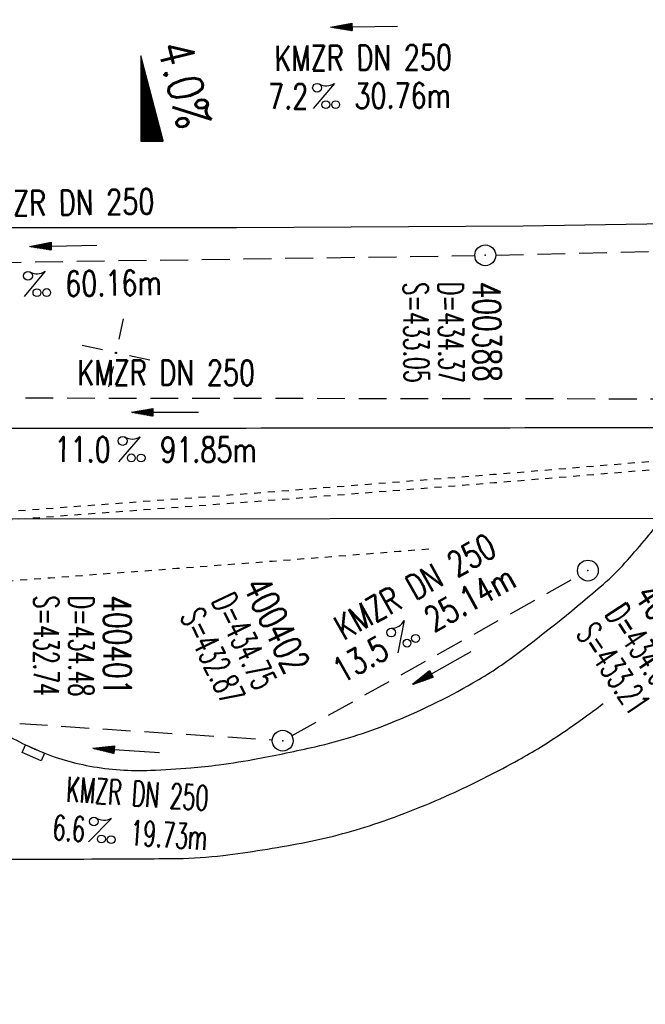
# Model space of a CAD drawing. Extents: x 0 to 1135, y 0 to 420.
# Tile 13 of 47: x 584 to 629, y 141 to 212. Entities that reach past the tile are written whole.
import ezdxf
from ezdxf.enums import TextEntityAlignment as Align

# ---------------------------------------------------------------- set-up
doc = ezdxf.new("R2010")
doc.units = 0
doc.header["$LTSCALE"] = 2
doc.header["$MEASUREMENT"] = 0
for name, pattern in [('ACAD_ISO03W100', [0.5, 0.25, -0.25]), ('AUSGEZOGEN', [0]), ('GESTRICH-X2', [1.5, 1, -0.5])]:
    doc.linetypes.add(name, pattern=pattern)
doc.layers.get('0').update_dxf_attribs({"linetype": 'AUSGEZOGEN'})
for name, color, linetype in [('FBR', 8, 'CONTINUOUS'), ('GEF', 7, 'AUSGEZOGEN'), ('Gleisachsen', 7, 'CONTINUOUS'), ('KANAL', 7, 'GESTRICH-X2'), ('NETZ', 250, 'CONTINUOUS'), ('PFEIL', 7, 'CONTINUOUS'), ('SCHACHTNR', 6, 'CONTINUOUS'), ('SCHSYMBOL', 7, 'CONTINUOUS'), ('TEXTO', 4, 'CONTINUOUS'), ('TEXTU', 4, 'CONTINUOUS'), ('TUNNEL', 15, 'CONTINUOUS')]:
    doc.layers.add(name, color=color, linetype=linetype)
doc.styles.add('ROMANS', font='romans.shx', dxfattribs={"width": 0.8})

# ---------------------------------------------------------------- blocks, each defined once
blk = doc.blocks.new('IKR')
at = {"color": 0}
for p, q in [((0, 1), (0, 2.5)), ((-2.5, 0), (-1, 0)), ((1, 0), (2.5, 0)), ((0, -2.5), (0, -1))]:
    blk.add_line(p, q, dxfattribs=at)
blk.add_circle((0, 0), 0.05, dxfattribs=at)
blk.add_point((0, 0), dxfattribs=at)
blk = doc.blocks.new('PROM')
blk.add_line((1.566, 1.817), (0.019, 0.015))
for centre, radius in [((0.317, 1.51), 0.317), ((0.943, 0.291), 0.283), ((1.645, 0.287), 0.283)]:
    blk.add_circle(centre, radius)
blk.add_arc((0.992, 2.682), 1.033, 239.14139, 303.35492)
blk = doc.blocks.new('PFEIL2')
at = {"color": 0}
for p, q in [((0.88, 0.002), (-2.401, -0.012)), ((0.881, -0.271), (0.879, 0.276)), ((0.879, 0.276), (2.429, 0.009)), ((0.911, 0.27), (0.879, 0.265)), ((0.965, 0.261), (0.879, 0.246)), ((1.019, 0.252), (0.879, 0.228)), ((1.073, 0.242), (0.879, 0.209)), ((1.127, 0.233), (0.879, 0.191)), ((1.181, 0.224), (0.879, 0.172)), ((1.235, 0.214), (0.879, 0.154)), ((1.289, 0.205), (0.879, 0.135)), ((1.343, 0.196), (0.879, 0.117)), ((1.397, 0.187), (0.879, 0.098)), ((1.451, 0.177), (0.879, 0.08)), ((1.505, 0.168), (0.879, 0.061)), ((1.559, 0.159), (0.88, 0.043)), ((1.613, 0.149), (0.88, 0.024)), ((1.668, 0.14), (0.88, 0.006)), ((1.722, 0.131), (0.88, -0.013)), ((1.776, 0.121), (0.88, -0.031)), ((1.83, 0.112), (0.88, -0.05)), ((1.884, 0.103), (0.88, -0.068)), ((1.938, 0.094), (0.88, -0.087)), ((1.992, 0.084), (0.88, -0.105)), ((2.046, 0.075), (0.88, -0.124)), ((2.1, 0.066), (0.88, -0.142)), ((2.154, 0.056), (0.88, -0.161)), ((2.208, 0.047), (0.88, -0.179)), ((2.262, 0.038), (0.881, -0.198)), ((2.316, 0.029), (0.881, -0.216)), ((2.37, 0.019), (0.881, -0.235)), ((2.424, 0.01), (0.881, -0.253)), ((2.429, 0.009), (0.881, -0.271))]:
    blk.add_line(p, q, dxfattribs=at)
blk = doc.blocks.new('GST')
at = {"color": 0}
blk.add_circle((0, 0), 0.75, dxfattribs=at)
blk.add_point((0, 0), dxfattribs=at)
blk = doc.blocks.new('10')
blk.add_blockref('GST', (0, 0))
blk = doc.blocks.new('30S')
at = {"color": 0}
for p, q in [((-0.751, -0.583), (-0.751, 0)), ((-0.751, 0), (0.751, 0)), ((0.751, 0), (0.751, -0.583)), ((0.751, -0.583), (-0.751, -0.583))]:
    blk.add_line(p, q, dxfattribs=at)
blk.add_point((0, 0), dxfattribs=at)
blk = doc.blocks.new('*X16')
at = {"color": 0}
for p, q in [((725.827, 193.844), (727.436, 195.453)), ((725.827, 193.853), (727.427, 195.453)), ((725.827, 193.861), (727.418, 195.453)), ((725.827, 193.87), (727.409, 195.453)), ((725.827, 193.879), (727.401, 195.453)), ((725.827, 193.888), (727.392, 195.453)), ((725.827, 193.897), (727.383, 195.453)), ((725.827, 193.906), (727.374, 195.453)), ((725.827, 193.914), (727.365, 195.453)), ((725.827, 193.923), (727.356, 195.453)), ((725.827, 193.932), (727.347, 195.453)), ((725.827, 193.941), (727.339, 195.453)), ((725.827, 193.95), (727.33, 195.453)), ((725.827, 193.959), (727.321, 195.453)), ((725.827, 193.967), (727.312, 195.453)), ((725.827, 193.976), (727.303, 195.453)), ((725.827, 193.985), (727.294, 195.453)), ((725.827, 193.994), (727.286, 195.453)), ((725.827, 194.003), (727.277, 195.453)), ((725.827, 194.012), (727.268, 195.453)), ((725.827, 194.02), (727.259, 195.453)), ((725.827, 194.029), (727.25, 195.453)), ((725.827, 194.038), (727.241, 195.453)), ((725.827, 194.047), (727.233, 195.453)), ((725.827, 194.056), (727.224, 195.453)), ((725.827, 194.065), (727.215, 195.453)), ((725.827, 194.073), (727.206, 195.453)), ((725.827, 194.082), (727.197, 195.453)), ((725.827, 194.091), (727.188, 195.453)), ((725.827, 194.1), (727.18, 195.453)), ((725.827, 194.109), (727.171, 195.453)), ((725.827, 194.118), (727.162, 195.453)), ((725.827, 194.127), (727.153, 195.453)), ((725.827, 194.135), (727.144, 195.453)), ((725.827, 194.144), (727.135, 195.453)), ((725.827, 194.153), (727.127, 195.453)), ((725.827, 194.162), (727.118, 195.453)), ((725.827, 194.171), (727.109, 195.453)), ((725.827, 194.18), (727.1, 195.453)), ((725.827, 194.188), (727.091, 195.453)), ((725.827, 194.197), (727.082, 195.453)), ((725.827, 194.206), (727.073, 195.453)), ((725.827, 194.215), (727.065, 195.453)), ((725.827, 194.224), (727.056, 195.453)), ((725.827, 194.233), (727.047, 195.453)), ((725.827, 194.241), (727.038, 195.453)), ((725.827, 194.25), (727.029, 195.453)), ((725.827, 194.259), (727.02, 195.453)), ((725.827, 194.268), (727.012, 195.453)), ((725.827, 194.277), (727.003, 195.453)), ((725.827, 194.286), (726.994, 195.453)), ((725.827, 194.294), (726.985, 195.453)), ((725.827, 194.303), (726.976, 195.453)), ((725.827, 194.312), (726.967, 195.453)), ((725.827, 194.321), (726.959, 195.453)), ((725.827, 194.33), (726.95, 195.453)), ((725.827, 194.339), (726.941, 195.453)), ((725.827, 194.348), (726.932, 195.453)), ((725.827, 194.356), (726.923, 195.453)), ((725.827, 194.365), (726.914, 195.453)), ((725.827, 194.374), (726.906, 195.453)), ((725.827, 194.383), (726.897, 195.453)), ((725.827, 194.392), (726.888, 195.453)), ((725.827, 194.401), (726.879, 195.453)), ((725.827, 194.409), (726.87, 195.453)), ((725.827, 194.418), (726.861, 195.453)), ((725.827, 194.427), (726.853, 195.453)), ((725.827, 194.436), (726.844, 195.453)), ((725.827, 194.445), (726.835, 195.453)), ((725.827, 194.454), (726.826, 195.453)), ((725.827, 194.462), (726.817, 195.453)), ((725.827, 194.471), (726.808, 195.453)), ((725.827, 194.48), (726.799, 195.453)), ((725.827, 194.489), (726.791, 195.453)), ((725.827, 194.498), (726.782, 195.453)), ((725.827, 194.507), (726.773, 195.453)), ((725.827, 194.515), (726.764, 195.453)), ((725.827, 194.524), (726.755, 195.453)), ((725.827, 194.533), (726.746, 195.453)), ((725.827, 194.542), (726.738, 195.453)), ((725.827, 194.551), (726.729, 195.453)), ((725.827, 194.56), (726.72, 195.453)), ((725.827, 194.568), (726.711, 195.453)), ((725.827, 194.577), (726.702, 195.453)), ((725.827, 194.586), (726.693, 195.453)), ((725.827, 194.595), (726.685, 195.453)), ((725.827, 194.604), (726.676, 195.453)), ((725.827, 194.613), (726.667, 195.453)), ((725.827, 194.622), (726.658, 195.453)), ((725.827, 194.63), (726.649, 195.453)), ((725.827, 194.639), (726.64, 195.453)), ((725.827, 194.648), (726.632, 195.453)), ((725.827, 194.657), (726.623, 195.453)), ((725.827, 194.666), (726.614, 195.453)), ((725.827, 194.675), (726.605, 195.453)), ((725.827, 194.683), (726.596, 195.453)), ((725.827, 194.692), (726.587, 195.453)), ((725.827, 194.701), (726.579, 195.453)), ((725.827, 194.71), (726.57, 195.453)), ((725.827, 194.719), (726.561, 195.453)), ((725.827, 194.728), (726.552, 195.453)), ((725.827, 194.736), (726.543, 195.453)), ((725.827, 194.745), (726.534, 195.453)), ((725.827, 194.754), (726.525, 195.453)), ((725.827, 194.763), (726.517, 195.453)), ((725.827, 194.772), (726.508, 195.453)), ((725.827, 194.781), (726.499, 195.453)), ((725.827, 194.789), (726.49, 195.453)), ((725.827, 194.798), (726.481, 195.453)), ((725.827, 194.807), (726.472, 195.453)), ((725.827, 194.816), (726.464, 195.453)), ((725.827, 194.825), (726.455, 195.453)), ((725.827, 194.834), (726.446, 195.453)), ((725.827, 194.842), (726.437, 195.453)), ((725.827, 194.851), (726.428, 195.453)), ((725.827, 194.86), (726.419, 195.453)), ((725.827, 194.869), (726.411, 195.453)), ((725.827, 194.878), (726.402, 195.453)), ((725.827, 194.887), (726.393, 195.453)), ((725.827, 194.896), (726.384, 195.453)), ((725.827, 194.904), (726.375, 195.453)), ((725.827, 194.913), (726.366, 195.453)), ((725.827, 194.922), (726.358, 195.453)), ((725.827, 194.931), (726.349, 195.453)), ((725.827, 194.94), (726.34, 195.453)), ((725.827, 194.949), (726.331, 195.453)), ((725.827, 194.957), (726.322, 195.453)), ((725.827, 194.966), (726.313, 195.453)), ((725.827, 194.975), (726.305, 195.453)), ((725.827, 194.984), (726.296, 195.453)), ((725.827, 194.993), (726.287, 195.453)), ((725.827, 195.002), (726.278, 195.453)), ((725.827, 195.01), (726.269, 195.453)), ((725.827, 195.019), (726.26, 195.453)), ((725.827, 195.028), (726.251, 195.453)), ((725.827, 195.037), (726.243, 195.453)), ((725.827, 195.046), (726.234, 195.453)), ((725.827, 195.055), (726.225, 195.453)), ((725.827, 195.063), (726.216, 195.453)), ((725.827, 195.072), (726.207, 195.453)), ((725.827, 195.081), (726.198, 195.453)), ((725.827, 195.09), (726.19, 195.453)), ((725.827, 195.099), (726.181, 195.453)), ((725.827, 195.108), (726.172, 195.453)), ((725.827, 195.116), (726.163, 195.453)), ((725.827, 195.125), (726.154, 195.453)), ((725.827, 195.134), (726.145, 195.453)), ((725.827, 195.143), (726.137, 195.453)), ((725.827, 195.152), (726.128, 195.453)), ((725.827, 195.161), (726.119, 195.453)), ((725.827, 195.17), (726.11, 195.453)), ((725.827, 195.178), (726.101, 195.453)), ((725.827, 195.187), (726.092, 195.453)), ((725.827, 195.196), (726.084, 195.453)), ((725.827, 195.205), (726.075, 195.453)), ((725.827, 195.214), (726.066, 195.453)), ((725.827, 195.223), (726.057, 195.453)), ((725.827, 195.231), (726.048, 195.453)), ((725.827, 195.24), (726.039, 195.453)), ((725.827, 195.249), (726.031, 195.453)), ((725.827, 195.258), (726.022, 195.453)), ((725.827, 195.267), (726.013, 195.453)), ((725.827, 195.276), (726.004, 195.453)), ((725.827, 195.284), (725.995, 195.453)), ((725.827, 195.293), (725.986, 195.453)), ((725.827, 195.302), (725.977, 195.453)), ((725.827, 195.311), (725.969, 195.453)), ((725.827, 195.32), (725.96, 195.453)), ((725.827, 195.329), (725.951, 195.453)), ((725.827, 195.337), (725.942, 195.453)), ((725.827, 195.346), (725.933, 195.453)), ((725.827, 195.355), (725.924, 195.453)), ((725.827, 195.364), (725.916, 195.453)), ((725.827, 195.373), (725.907, 195.453)), ((725.827, 195.382), (725.898, 195.453)), ((725.827, 195.39), (725.889, 195.453)), ((725.827, 195.399), (725.88, 195.453)), ((725.827, 195.408), (725.871, 195.453)), ((725.827, 195.417), (725.863, 195.453)), ((725.827, 195.426), (725.854, 195.453)), ((725.827, 195.435), (725.845, 195.453)), ((725.827, 195.444), (725.836, 195.453)), ((725.827, 193.826), (727.433, 195.433)), ((725.827, 193.817), (727.43, 195.421)), ((725.827, 193.808), (727.427, 195.409)), ((725.827, 193.799), (727.424, 195.397)), ((725.827, 193.791), (727.421, 195.385)), ((725.827, 193.782), (727.418, 195.373)), ((725.827, 193.773), (727.414, 195.361)), ((725.827, 193.764), (727.411, 195.349)), ((725.827, 193.755), (727.408, 195.337)), ((725.827, 193.746), (727.405, 195.325)), ((725.827, 193.738), (727.402, 195.313)), ((725.827, 193.729), (727.399, 195.301)), ((725.827, 193.72), (727.395, 195.289)), ((725.827, 193.711), (727.392, 195.277)), ((725.827, 193.702), (727.389, 195.265)), ((725.827, 193.693), (727.386, 195.253)), ((725.827, 193.685), (727.383, 195.241)), ((725.827, 193.676), (727.38, 195.229)), ((725.827, 193.667), (727.377, 195.217)), ((725.827, 193.658), (727.373, 195.205)), ((725.827, 193.649), (727.37, 195.193)), ((725.827, 193.64), (727.367, 195.181)), ((725.827, 193.632), (727.364, 195.169)), ((725.827, 193.623), (727.361, 195.157)), ((725.827, 193.614), (727.358, 195.145)), ((725.827, 193.605), (727.354, 195.133)), ((725.827, 193.596), (727.351, 195.121)), ((725.827, 193.587), (727.348, 195.109)), ((725.827, 193.579), (727.345, 195.097)), ((725.827, 193.57), (727.342, 195.085)), ((725.827, 193.561), (727.339, 195.073)), ((725.827, 193.552), (727.336, 195.061)), ((725.827, 193.543), (727.332, 195.049)), ((725.827, 193.534), (727.329, 195.037)), ((725.827, 193.525), (727.326, 195.025)), ((725.827, 193.517), (727.323, 195.013)), ((725.827, 193.508), (727.32, 195.001)), ((725.827, 193.499), (727.317, 194.989)), ((725.827, 193.49), (727.313, 194.977)), ((725.827, 193.481), (727.31, 194.965)), ((725.827, 193.472), (727.307, 194.953)), ((725.827, 193.464), (727.304, 194.941)), ((725.827, 193.455), (727.301, 194.929)), ((725.827, 193.446), (727.298, 194.917)), ((725.827, 193.437), (727.295, 194.905)), ((725.827, 193.428), (727.291, 194.893)), ((725.827, 193.419), (727.288, 194.881)), ((725.827, 193.411), (727.285, 194.869)), ((725.827, 193.402), (727.282, 194.857)), ((725.827, 193.393), (727.279, 194.845)), ((725.827, 193.384), (727.276, 194.833)), ((725.827, 193.375), (727.272, 194.821)), ((725.827, 193.366), (727.269, 194.809)), ((725.827, 193.358), (727.266, 194.797)), ((725.827, 193.349), (727.263, 194.785)), ((725.827, 193.34), (727.26, 194.773)), ((725.827, 193.331), (727.257, 194.761)), ((725.827, 193.322), (727.254, 194.749)), ((725.827, 193.313), (727.25, 194.737)), ((725.827, 193.305), (727.247, 194.725)), ((725.827, 193.296), (727.244, 194.713)), ((725.827, 193.287), (727.241, 194.701)), ((725.827, 193.278), (727.238, 194.689)), ((725.827, 193.269), (727.235, 194.677)), ((725.827, 193.26), (727.231, 194.665)), ((725.827, 193.251), (727.228, 194.653)), ((725.827, 193.243), (727.225, 194.641)), ((725.827, 193.234), (727.222, 194.629)), ((725.827, 193.225), (727.219, 194.617)), ((725.827, 193.216), (727.216, 194.605)), ((725.827, 193.207), (727.213, 194.593)), ((725.827, 193.198), (727.209, 194.581)), ((725.827, 193.19), (727.206, 194.569)), ((725.827, 193.181), (727.203, 194.557)), ((725.827, 193.172), (727.2, 194.545)), ((725.827, 193.163), (727.197, 194.533)), ((725.827, 193.154), (727.194, 194.521)), ((725.827, 193.145), (727.19, 194.509)), ((725.827, 193.137), (727.187, 194.497)), ((725.827, 193.128), (727.184, 194.485)), ((725.827, 193.119), (727.181, 194.473)), ((725.827, 193.11), (727.178, 194.461)), ((725.827, 193.101), (727.175, 194.449)), ((725.827, 193.092), (727.172, 194.437)), ((725.827, 193.084), (727.168, 194.425)), ((725.827, 193.075), (727.165, 194.413)), ((725.827, 193.066), (727.162, 194.401)), ((725.827, 193.057), (727.159, 194.389)), ((725.827, 193.048), (727.156, 194.377)), ((725.827, 193.039), (727.153, 194.365)), ((725.827, 193.031), (727.149, 194.353)), ((725.827, 193.022), (727.146, 194.341)), ((725.827, 193.013), (727.143, 194.329)), ((725.827, 193.004), (727.14, 194.317)), ((725.827, 192.995), (727.137, 194.305)), ((725.827, 192.986), (727.134, 194.293)), ((725.827, 192.977), (727.131, 194.281)), ((725.827, 192.969), (727.127, 194.269)), ((725.827, 192.96), (727.124, 194.257)), ((725.827, 192.951), (727.121, 194.245)), ((725.827, 192.942), (727.118, 194.233)), ((725.827, 192.933), (727.115, 194.221)), ((725.827, 192.924), (727.112, 194.209)), ((725.827, 192.916), (727.108, 194.197)), ((725.827, 192.907), (727.105, 194.185)), ((725.827, 192.898), (727.102, 194.173)), ((725.827, 192.889), (727.099, 194.161)), ((725.827, 192.88), (727.096, 194.15)), ((725.827, 192.871), (727.093, 194.138)), ((725.827, 192.863), (727.09, 194.126)), ((725.827, 192.854), (727.086, 194.114)), ((725.827, 192.845), (727.083, 194.102)), ((725.827, 192.836), (727.08, 194.09)), ((725.827, 192.827), (727.077, 194.078)), ((725.827, 192.818), (727.074, 194.066)), ((725.827, 192.81), (727.071, 194.054)), ((725.827, 192.801), (727.068, 194.042)), ((725.827, 192.792), (727.064, 194.03)), ((725.827, 192.783), (727.061, 194.018)), ((725.827, 192.774), (727.058, 194.006)), ((725.827, 192.765), (727.055, 193.994)), ((725.827, 192.757), (727.052, 193.982)), ((725.827, 192.748), (727.049, 193.97)), ((725.827, 192.739), (727.045, 193.958)), ((725.827, 192.73), (727.042, 193.946)), ((725.827, 192.721), (727.039, 193.934)), ((725.827, 192.712), (727.036, 193.922)), ((725.827, 192.703), (727.033, 193.91)), ((725.827, 192.695), (727.03, 193.898)), ((725.827, 192.686), (727.027, 193.886)), ((725.827, 192.677), (727.023, 193.874)), ((725.827, 192.668), (727.02, 193.862)), ((725.827, 192.659), (727.017, 193.85)), ((725.827, 192.65), (727.014, 193.838)), ((725.827, 192.642), (727.011, 193.826)), ((725.827, 192.633), (727.008, 193.814)), ((725.827, 192.624), (727.004, 193.802)), ((725.827, 192.615), (727.001, 193.79)), ((725.827, 192.606), (726.998, 193.778)), ((725.827, 192.597), (726.995, 193.766)), ((725.827, 192.589), (726.992, 193.754)), ((725.827, 192.58), (726.989, 193.742)), ((725.827, 192.571), (726.986, 193.73)), ((725.827, 192.562), (726.982, 193.718)), ((725.827, 192.553), (726.979, 193.706)), ((725.827, 192.544), (726.976, 193.694)), ((725.827, 192.536), (726.973, 193.682)), ((725.827, 192.527), (726.97, 193.67)), ((725.827, 192.518), (726.967, 193.658)), ((725.827, 192.509), (726.963, 193.646)), ((725.827, 192.5), (726.96, 193.634)), ((725.827, 192.491), (726.957, 193.622)), ((725.827, 192.483), (726.954, 193.61)), ((725.827, 192.474), (726.951, 193.598)), ((725.827, 192.465), (726.948, 193.586)), ((725.827, 192.456), (726.945, 193.574)), ((725.827, 192.447), (726.941, 193.562)), ((725.827, 192.438), (726.938, 193.55)), ((725.827, 192.429), (726.935, 193.538)), ((725.827, 192.421), (726.932, 193.526)), ((725.827, 192.412), (726.929, 193.514)), ((725.827, 192.403), (726.926, 193.502)), ((725.827, 192.394), (726.922, 193.49)), ((725.827, 192.385), (726.919, 193.478)), ((725.827, 192.376), (726.916, 193.466)), ((725.827, 192.368), (726.913, 193.454)), ((725.827, 192.359), (726.91, 193.442)), ((725.827, 192.35), (726.907, 193.43)), ((725.827, 192.341), (726.904, 193.418)), ((725.827, 192.332), (726.9, 193.406)), ((725.827, 192.323), (726.897, 193.394)), ((725.827, 192.315), (726.894, 193.382)), ((725.827, 192.306), (726.891, 193.37)), ((725.827, 192.297), (726.888, 193.358)), ((725.827, 192.288), (726.885, 193.346)), ((725.827, 192.279), (726.881, 193.334)), ((725.827, 192.27), (726.878, 193.322)), ((725.827, 192.262), (726.875, 193.31)), ((725.827, 192.253), (726.872, 193.298)), ((725.827, 192.244), (726.869, 193.286)), ((725.827, 192.235), (726.866, 193.274)), ((725.827, 192.226), (726.863, 193.262)), ((725.827, 192.217), (726.859, 193.25)), ((725.827, 192.209), (726.856, 193.238)), ((725.827, 192.2), (726.853, 193.226)), ((725.827, 192.191), (726.85, 193.214)), ((725.827, 192.182), (726.847, 193.202)), ((725.827, 192.173), (726.844, 193.19)), ((725.827, 192.164), (726.84, 193.178)), ((725.827, 192.155), (726.837, 193.166)), ((725.827, 192.147), (726.834, 193.154)), ((725.827, 192.138), (726.831, 193.142)), ((725.827, 192.129), (726.828, 193.13)), ((725.827, 192.12), (726.825, 193.118)), ((725.827, 192.111), (726.822, 193.106)), ((725.827, 192.102), (726.818, 193.094)), ((725.827, 192.094), (726.815, 193.082)), ((725.827, 192.085), (726.812, 193.07)), ((725.827, 192.076), (726.809, 193.058)), ((725.827, 192.067), (726.806, 193.046)), ((725.827, 192.058), (726.803, 193.034)), ((725.827, 192.049), (726.799, 193.022)), ((725.827, 192.041), (726.796, 193.01)), ((725.827, 192.032), (726.793, 192.998)), ((725.827, 192.023), (726.79, 192.986)), ((725.827, 192.014), (726.787, 192.974)), ((725.827, 192.005), (726.784, 192.962)), ((725.827, 191.996), (726.781, 192.95)), ((725.827, 191.988), (726.777, 192.938)), ((725.827, 191.979), (726.774, 192.926)), ((725.827, 191.97), (726.771, 192.914)), ((725.827, 191.961), (726.768, 192.902)), ((725.827, 191.952), (726.765, 192.89)), ((725.827, 191.943), (726.762, 192.878)), ((725.827, 191.935), (726.758, 192.866)), ((725.827, 191.926), (726.755, 192.854)), ((725.827, 191.917), (726.752, 192.842)), ((725.827, 191.908), (726.749, 192.83)), ((725.827, 191.899), (726.746, 192.818)), ((725.827, 191.89), (726.743, 192.806)), ((725.827, 191.881), (726.74, 192.794)), ((725.827, 191.873), (726.736, 192.782)), ((725.827, 191.864), (726.733, 192.77)), ((725.827, 191.855), (726.73, 192.758)), ((725.827, 191.846), (726.727, 192.746)), ((725.827, 191.837), (726.724, 192.734)), ((725.827, 191.828), (726.721, 192.722)), ((725.827, 191.82), (726.717, 192.71)), ((725.827, 191.811), (726.714, 192.698)), ((725.827, 191.802), (726.711, 192.686)), ((725.827, 191.793), (726.708, 192.674)), ((725.827, 191.784), (726.705, 192.662)), ((725.827, 191.775), (726.702, 192.65)), ((725.827, 191.767), (726.699, 192.639)), ((725.827, 191.758), (726.695, 192.627)), ((725.827, 191.749), (726.692, 192.615)), ((725.827, 191.74), (726.689, 192.603)), ((725.827, 191.731), (726.686, 192.591)), ((725.827, 191.722), (726.683, 192.579)), ((725.827, 191.714), (726.68, 192.567)), ((725.827, 191.705), (726.677, 192.555)), ((725.827, 191.696), (726.673, 192.543)), ((725.827, 191.687), (726.67, 192.531)), ((725.827, 191.678), (726.667, 192.519)), ((725.827, 191.669), (726.664, 192.507)), ((725.827, 191.66), (726.661, 192.495)), ((725.827, 191.652), (726.658, 192.483)), ((725.827, 191.643), (726.654, 192.471)), ((725.827, 191.634), (726.651, 192.459)), ((725.827, 191.625), (726.648, 192.447)), ((725.827, 191.616), (726.645, 192.435)), ((725.827, 191.607), (726.642, 192.423)), ((725.827, 191.599), (726.639, 192.411)), ((725.827, 191.59), (726.636, 192.399)), ((725.827, 191.581), (726.632, 192.387)), ((725.827, 191.572), (726.629, 192.375)), ((725.827, 191.563), (726.626, 192.363)), ((725.827, 191.554), (726.623, 192.351)), ((725.827, 191.546), (726.62, 192.339)), ((725.827, 191.537), (726.617, 192.327)), ((725.827, 191.528), (726.613, 192.315)), ((725.827, 191.519), (726.61, 192.303)), ((725.827, 191.51), (726.607, 192.291)), ((725.827, 191.501), (726.604, 192.279)), ((725.827, 191.493), (726.601, 192.267)), ((725.827, 191.484), (726.598, 192.255)), ((725.827, 191.475), (726.595, 192.243)), ((725.827, 191.466), (726.591, 192.231)), ((725.827, 191.457), (726.588, 192.219)), ((725.827, 191.448), (726.585, 192.207)), ((725.827, 191.44), (726.582, 192.195)), ((725.827, 191.431), (726.579, 192.183)), ((725.827, 191.422), (726.576, 192.171)), ((725.827, 191.413), (726.572, 192.159)), ((725.827, 191.404), (726.569, 192.147)), ((725.827, 191.395), (726.566, 192.135)), ((725.827, 191.386), (726.563, 192.123)), ((725.827, 191.378), (726.56, 192.111)), ((725.827, 191.369), (726.557, 192.099)), ((725.827, 191.36), (726.554, 192.087)), ((725.827, 191.351), (726.55, 192.075)), ((725.827, 191.342), (726.547, 192.063)), ((725.827, 191.333), (726.544, 192.051)), ((725.827, 191.325), (726.541, 192.039)), ((725.827, 191.316), (726.538, 192.027)), ((725.827, 191.307), (726.535, 192.015)), ((725.827, 191.298), (726.531, 192.003)), ((725.827, 191.289), (726.528, 191.991)), ((725.827, 191.28), (726.525, 191.979)), ((725.827, 191.272), (726.522, 191.967)), ((725.827, 191.263), (726.519, 191.955)), ((725.827, 191.254), (726.516, 191.943)), ((725.827, 191.245), (726.513, 191.931)), ((725.827, 191.236), (726.509, 191.919)), ((725.827, 191.227), (726.506, 191.907)), ((725.827, 191.219), (726.503, 191.895)), ((725.827, 191.21), (726.5, 191.883)), ((725.827, 191.201), (726.497, 191.871)), ((725.827, 191.192), (726.494, 191.859)), ((725.827, 191.183), (726.49, 191.847)), ((725.827, 191.174), (726.487, 191.835)), ((725.827, 191.166), (726.484, 191.823)), ((725.827, 191.157), (726.481, 191.811)), ((725.827, 191.148), (726.478, 191.799)), ((725.827, 191.139), (726.475, 191.787)), ((725.827, 191.13), (726.472, 191.775)), ((725.827, 191.121), (726.468, 191.763)), ((725.827, 191.112), (726.465, 191.751)), ((725.827, 191.104), (726.462, 191.739)), ((725.827, 191.095), (726.459, 191.727)), ((725.827, 191.086), (726.456, 191.715)), ((725.827, 191.077), (726.453, 191.703)), ((725.827, 191.068), (726.449, 191.691)), ((725.827, 191.059), (726.446, 191.679)), ((725.827, 191.051), (726.443, 191.667)), ((725.827, 191.042), (726.44, 191.655)), ((725.827, 191.033), (726.437, 191.643)), ((725.827, 191.024), (726.434, 191.631)), ((725.827, 191.015), (726.431, 191.619)), ((725.827, 191.006), (726.427, 191.607)), ((725.827, 190.998), (726.424, 191.595)), ((725.827, 190.989), (726.421, 191.583)), ((725.827, 190.98), (726.418, 191.571)), ((725.827, 190.971), (726.415, 191.559)), ((725.827, 190.962), (726.412, 191.547)), ((725.827, 190.953), (726.408, 191.535)), ((725.827, 190.945), (726.405, 191.523)), ((725.827, 190.936), (726.402, 191.511)), ((725.827, 190.927), (726.399, 191.499)), ((725.827, 190.918), (726.396, 191.487)), ((725.827, 190.909), (726.393, 191.475)), ((725.827, 190.9), (726.39, 191.463)), ((725.827, 190.892), (726.386, 191.451)), ((725.827, 190.883), (726.383, 191.439)), ((725.827, 190.874), (726.38, 191.427)), ((725.827, 190.865), (726.377, 191.415)), ((725.827, 190.856), (726.374, 191.403)), ((725.827, 190.847), (726.371, 191.391)), ((725.827, 190.838), (726.367, 191.379)), ((725.827, 190.83), (726.364, 191.367)), ((725.827, 190.821), (726.361, 191.355)), ((725.827, 190.812), (726.358, 191.343)), ((725.827, 190.803), (726.355, 191.331)), ((725.827, 190.794), (726.352, 191.319)), ((725.827, 190.785), (726.349, 191.307)), ((725.827, 190.777), (726.345, 191.295)), ((725.827, 190.768), (726.342, 191.283)), ((725.827, 190.759), (726.339, 191.271)), ((725.827, 190.75), (726.336, 191.259)), ((725.827, 190.741), (726.333, 191.247)), ((725.827, 190.732), (726.33, 191.235)), ((725.827, 190.724), (726.326, 191.223)), ((725.827, 190.715), (726.323, 191.211)), ((725.827, 190.706), (726.32, 191.199)), ((725.827, 190.697), (726.317, 191.187)), ((725.827, 190.688), (726.314, 191.175)), ((725.827, 190.679), (726.311, 191.163)), ((725.827, 190.671), (726.308, 191.151)), ((725.827, 190.662), (726.304, 191.139)), ((725.827, 190.653), (726.301, 191.128)), ((725.827, 190.644), (726.298, 191.116)), ((725.827, 190.635), (726.295, 191.104)), ((725.827, 190.626), (726.292, 191.092)), ((725.827, 190.618), (726.289, 191.08)), ((725.827, 190.609), (726.286, 191.068)), ((725.827, 190.6), (726.282, 191.056)), ((725.827, 190.591), (726.279, 191.044)), ((725.827, 190.582), (726.276, 191.032)), ((725.827, 190.573), (726.273, 191.02)), ((725.827, 190.564), (726.27, 191.008)), ((725.827, 190.556), (726.267, 190.996)), ((725.827, 190.547), (726.263, 190.984)), ((725.827, 190.538), (726.26, 190.972)), ((725.827, 190.529), (726.257, 190.96)), ((725.827, 190.52), (726.254, 190.948)), ((725.827, 190.511), (726.251, 190.936)), ((725.827, 190.503), (726.248, 190.924)), ((725.827, 190.494), (726.245, 190.912)), ((725.827, 190.485), (726.241, 190.9)), ((725.827, 190.476), (726.238, 190.888)), ((725.827, 190.467), (726.235, 190.876)), ((725.827, 190.458), (726.232, 190.864)), ((725.827, 190.45), (726.229, 190.852)), ((725.827, 190.441), (726.226, 190.84)), ((725.827, 190.432), (726.222, 190.828)), ((725.827, 190.423), (726.219, 190.816)), ((725.827, 190.414), (726.216, 190.804)), ((725.827, 190.405), (726.213, 190.792)), ((725.827, 190.397), (726.21, 190.78)), ((725.827, 190.388), (726.207, 190.768)), ((725.827, 190.379), (726.204, 190.756)), ((725.827, 190.37), (726.2, 190.744)), ((725.827, 190.361), (726.197, 190.732)), ((725.827, 190.352), (726.194, 190.72)), ((725.827, 190.344), (726.191, 190.708)), ((725.827, 190.335), (726.188, 190.696)), ((725.827, 190.326), (726.185, 190.684)), ((725.827, 190.317), (726.181, 190.672)), ((725.827, 190.308), (726.178, 190.66)), ((725.827, 190.299), (726.175, 190.648)), ((725.827, 190.29), (726.172, 190.636)), ((725.827, 190.282), (726.169, 190.624)), ((725.827, 190.273), (726.166, 190.612)), ((725.827, 190.264), (726.163, 190.6)), ((725.827, 190.255), (726.159, 190.588)), ((725.827, 190.246), (726.156, 190.576)), ((725.827, 190.237), (726.153, 190.564)), ((725.827, 190.229), (726.15, 190.552)), ((725.827, 190.22), (726.147, 190.54)), ((725.827, 190.211), (726.144, 190.528)), ((725.827, 190.202), (726.14, 190.516)), ((725.827, 190.193), (726.137, 190.504)), ((725.827, 190.184), (726.134, 190.492)), ((725.827, 190.176), (726.131, 190.48)), ((725.827, 190.167), (726.128, 190.468)), ((725.827, 190.158), (726.125, 190.456)), ((725.827, 190.149), (726.122, 190.444)), ((725.827, 190.14), (726.118, 190.432)), ((725.827, 190.131), (726.115, 190.42)), ((725.827, 190.123), (726.112, 190.408)), ((725.827, 190.114), (726.109, 190.396)), ((725.827, 190.105), (726.106, 190.384)), ((725.827, 190.096), (726.103, 190.372)), ((725.827, 190.087), (726.099, 190.36)), ((725.827, 190.078), (726.096, 190.348)), ((725.827, 190.07), (726.093, 190.336)), ((725.827, 190.061), (726.09, 190.324)), ((725.827, 190.052), (726.087, 190.312)), ((725.827, 190.043), (726.084, 190.3)), ((725.827, 190.034), (726.081, 190.288)), ((725.827, 190.025), (726.077, 190.276)), ((725.827, 190.016), (726.074, 190.264)), ((725.827, 190.008), (726.071, 190.252)), ((725.827, 189.999), (726.068, 190.24)), ((725.827, 189.99), (726.065, 190.228)), ((725.827, 189.981), (726.062, 190.216)), ((725.827, 189.972), (726.058, 190.204)), ((725.827, 189.963), (726.055, 190.192)), ((725.827, 189.955), (726.052, 190.18)), ((725.827, 189.946), (726.049, 190.168)), ((725.827, 189.937), (726.046, 190.156)), ((725.827, 189.928), (726.043, 190.144)), ((725.827, 189.919), (726.04, 190.132)), ((725.827, 189.91), (726.036, 190.12)), ((725.827, 189.902), (726.033, 190.108)), ((725.827, 189.893), (726.03, 190.096)), ((725.827, 189.884), (726.027, 190.084)), ((725.827, 189.875), (726.024, 190.072)), ((725.827, 189.866), (726.021, 190.06)), ((725.827, 189.857), (726.017, 190.048)), ((725.827, 189.849), (726.014, 190.036)), ((725.827, 189.84), (726.011, 190.024)), ((725.827, 189.831), (726.008, 190.012)), ((725.827, 189.822), (726.005, 190)), ((725.827, 189.813), (726.002, 189.988)), ((725.827, 189.804), (725.999, 189.976)), ((725.827, 189.796), (725.995, 189.964)), ((725.827, 189.787), (725.992, 189.952)), ((725.827, 189.778), (725.989, 189.94)), ((725.827, 189.769), (725.986, 189.928)), ((725.827, 189.76), (725.983, 189.916)), ((725.827, 189.751), (725.98, 189.904)), ((725.827, 189.742), (725.976, 189.892)), ((725.827, 189.734), (725.973, 189.88)), ((725.827, 189.725), (725.97, 189.868)), ((725.827, 189.716), (725.967, 189.856)), ((725.827, 189.707), (725.964, 189.844)), ((725.827, 189.698), (725.961, 189.832)), ((725.827, 189.689), (725.958, 189.82)), ((725.827, 189.681), (725.954, 189.808)), ((725.827, 189.672), (725.951, 189.796)), ((725.827, 189.663), (725.948, 189.784)), ((725.827, 189.654), (725.945, 189.772)), ((725.827, 189.645), (725.942, 189.76)), ((725.827, 189.636), (725.939, 189.748)), ((725.827, 189.628), (725.935, 189.736)), ((725.827, 189.619), (725.932, 189.724)), ((725.827, 189.61), (725.929, 189.712)), ((725.827, 189.601), (725.926, 189.7)), ((725.827, 189.592), (725.923, 189.688)), ((725.827, 189.583), (725.92, 189.676)), ((725.827, 189.575), (725.917, 189.664)), ((725.827, 189.566), (725.913, 189.652)), ((725.827, 189.557), (725.91, 189.64)), ((725.827, 189.548), (725.907, 189.628)), ((725.827, 189.539), (725.904, 189.616)), ((725.827, 189.53), (725.901, 189.605)), ((725.827, 189.521), (725.898, 189.593)), ((725.827, 189.513), (725.895, 189.581)), ((725.827, 189.504), (725.891, 189.569)), ((725.827, 189.495), (725.888, 189.557)), ((725.827, 189.486), (725.885, 189.545)), ((725.827, 189.477), (725.882, 189.533)), ((725.827, 189.468), (725.879, 189.521)), ((725.827, 189.46), (725.876, 189.509)), ((725.827, 189.451), (725.872, 189.497)), ((725.827, 189.442), (725.869, 189.485)), ((725.827, 189.433), (725.866, 189.473)), ((725.827, 189.424), (725.863, 189.461)), ((725.827, 189.415), (725.86, 189.449)), ((725.827, 189.407), (725.857, 189.437)), ((725.827, 189.398), (725.854, 189.425)), ((725.827, 189.389), (725.85, 189.413)), ((725.827, 189.38), (725.847, 189.401)), ((725.827, 189.371), (725.844, 189.389)), ((725.827, 189.362), (725.841, 189.377)), ((725.827, 189.354), (725.838, 189.365)), ((725.827, 189.345), (725.835, 189.353)), ((725.827, 189.336), (725.831, 189.341))]:
    blk.add_line(p, q, dxfattribs=at)
blk = doc.blocks.new('GEF')
at = {"color": 0}
for p, q in [((0.01, 0.018), (0.01, 6.148)), ((1.622, 6.148), (0.01, 0.018)), ((0.01, 6.148), (1.622, 6.148))]:
    blk.add_line(p, q, dxfattribs=at)
blk.add_blockref('*X16', (-725.817, -189.305), dxfattribs=at)

msp = doc.modelspace()

# ---------------------------------------------------------------- linework, layer by layer
at = {"layer": 'FBR'}
msp.add_line((566.153, 175.889), (629.96, 175.959), dxfattribs=at)
for points in [[(632.477, 168.843, -0.009319), (633.993, 170.243, -0.008776), (635.77, 171.769, -0.047448), (638.515, 173.637, -0.043313), (641.841, 175.106, -0.010638), (644.357, 175.906, -0.025121), (645.444, 176.168, -0.000498), (651.94, 177.386, 0.000351), (661.143, 179.109, 0.000001), (685.944, 183.769, 0.000098), (686.213, 183.82, 0.000036), (700.607, 186.532, -0.000002), (715, 189.244, -0.000023), (729.209, 191.92, -0.000019), (746.049, 195.09, -0.003046), (758.195, 197.3, -0.001835)], [(517.477, 212.591), (519.745, 212.631, -0.000009), (532.245, 212.631, 0.000009), (544.745, 212.63, 0.000011), (557.245, 212.631, -0.000003), (569.745, 212.631, -0.000017), (582.245, 212.631, 0.000005), (594.745, 212.63, 0.000053), (595.149, 212.63, 0.000005), (599.256, 212.631, 0.001234), (606.7, 212.651, 0.000703), (619.764, 212.737, 0.002173), (629.957, 212.863, 0.001495), (644.777, 213.154, 0.001644), (657.03, 213.472, 0.001579), (669.784, 213.885, 0.001584), (682.262, 214.368, 0.001578), (694.782, 214.932, 0.00157), (707.278, 215.574, 0.001571), (719.763, 216.294, 0.001576), (732.249, 217.093, 0.001577), (744.725, 217.97, 0.001582), (757.203, 218.927, 0.001583)], [(419.745, 215.913), (444.745, 215.913), (457.245, 215.913), (469.745, 215.914), (482.244, 215.913), (494.744, 215.913), (507.245, 215.913), (519.745, 215.913), (532.245, 215.913), (544.745, 215.913), (557.245, 215.913), (569.745, 215.913), (582.245, 215.913), (594.745, 215.913), (595.148, 215.913, 0.000029), (596.206, 215.913, 0.00001), (599.246, 215.914, 0.00061), (601.02, 215.916, 0.000191), (606.682, 215.934, 0.000778), (612.257, 215.962, 0.000581), (619.726, 216.019, 0.000858), (624.334, 216.068, 0.000709), (629.906, 216.145, 0.001125)], [(439.533, 157.453, -0.00093), (440.961, 156.693, -0.001842), (441.68, 156.305, -0.000702), (443.25, 155.448, 0.000895), (444.481, 154.776, 0.031517), (447.676, 153.293, 0.030859), (451.101, 152.196, 0.030259), (454.59, 151.533, 0.030943), (458.056, 151.306, 0.000875), (468.275, 151.288, 0.000286), (499.488, 151.305, 0.000004), (556.365, 151.37, 0.000067), (559.594, 151.374, 0.000224), (573.286, 151.4, 0.000166), (591.781, 151.449, 0.001642), (592.387, 151.452, 0.000374), (595.05, 151.48, 0.028071), (598.335, 151.701, 0.01613), (603.993, 152.588, 0.033306), (609.189, 153.939, 0.028426), (615.034, 156.259, 0.017099), (619.593, 158.568, 0.023851), (622.715, 160.486, 0.01122), (625.697, 162.618, 0.026138)]]:
    msp.add_lwpolyline(points, format="xyb", dxfattribs=at)
at = {"layer": 'FBR', "flags": 128}
for points in [[(323.991, 279.883, -0.000006), (352.817, 279.883, -0.000191)], [(339.643, 175.708, -0.000011), (383.672, 175.737, -0.000456)], [(745.022, 200.735, 0.000677), (724.908, 197.174, 0.00187), (717.63, 195.848, 0.000088), (676.076, 188.105, -0.000511), (668.933, 186.78, -0.000531), (657.865, 184.751, -0.001073), (652.38, 183.764, -0.005679), (651.448, 183.609, -0.002603), (649.409, 183.305, -0.02614), (643.73, 182.79, -0.009144), (627.442, 182.464, -0.000213), (593.659, 182.421, 0.000206), (558.731, 182.377, 0.000034), (481.496, 182.243, -0.000124), (460.295, 182.21, -0.000692), (424.893, 182.213, 0.000599)], [(566.153, 175.889, 0.000834), (569.713, 172.297, 0.00152), (571.676, 170.336, 0.000414), (577.45, 164.611, 0.001528), (579.021, 163.065, 0.050515), (581.357, 161.202, 0.038596), (584.794, 159.345, 0.059496), (588.742, 158.128, 0.055937), (593.124, 157.827, 0.008998), (596.007, 158.003, 0.012732), (598.038, 158.217, 0.013958), (600.835, 158.662, 0.009368), (604.968, 159.52, 0.040126), (610.37, 161.213, 0.034306), (616.323, 164.106, 0.031884), (619.55, 166.242, 0.015571), (625.709, 171.219, 0.03226), (627.266, 172.745, 0.016762), (629.96, 175.959)]]:
    msp.add_lwpolyline(points, format="xyb", dxfattribs=at)
at = {"layer": 'FBR'}
msp.add_lwpolyline([(91.238, 196.881), (194.744, 196.88), (394.745, 196.881), (444.745, 196.881), (469.745, 196.881), (494.744, 196.881), (519.745, 196.881), (544.745, 196.88), (569.745, 196.881), (594.744, 196.88), (599.297, 196.881), (619.934, 196.988), (645.138, 197.408), (670.344, 198.144), (695.54, 199.2), (720.719, 200.573), (744.985, 202.202)], dxfattribs=at)
at = {"layer": 'Gleisachsen', "linetype": 'ACAD_ISO03W100'}
msp.add_arc((265.327, 4557.729), 4397.75, 274.060761, 274.538015, dxfattribs=at)
at = {"layer": 'KANAL'}
for p, q in [((617.97, 194.88), (676.238, 196.328)), ((557.817, 194.03), (616.461, 194.853)), ((560.111, 184.65), (650.455, 184.525)), ((603.299, 160.32), (623.935, 171.825)), ((583.699, 161.186), (601.891, 160.015))]:
    msp.add_line(p, q, dxfattribs=at)
at = {"layer": 'TUNNEL', "linetype": 'ACAD_ISO03W100'}
for radius in [4392.75, 4393.35]:
    msp.add_arc((266.013, 4557.76), radius, 272.972266, 276.677856, dxfattribs=at)

# ---------------------------------------------------------------- block references
at = {"layer": 'GEF', "xscale": -1, "rotation": 179.9990299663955}
msp.add_blockref('GEF', (592.41, 209.238), dxfattribs=at)
at = {"layer": 'NETZ', "rotation": 167.8411}
msp.add_blockref('IKR', (590.627, 187.856), dxfattribs=at)
at = {"layer": 'PFEIL'}
for p, rotation in [((608.497, 211.326), 180.3814655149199), ((586.839, 195.555), 180.8264655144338), ((594.167, 183.589), 179.9007655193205), ((614.099, 165.198), 209.1258655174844), ((591.376, 159.257), 176.2863655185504)]:
    msp.add_blockref('PFEIL2', p, dxfattribs=dict(at, rotation=rotation))
at = {"layer": 'SCHSYMBOL'}
for name, p, rotation in [('10', (617.208, 194.876), 0.5137655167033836), ('10', (624.595, 172.191), 0.7170655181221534), ('10', (602.631, 159.953), 0.09506551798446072), ('30S', (584.794, 159.345), 336.5822123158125)]:
    msp.add_blockref(name, p, dxfattribs=dict(at, rotation=rotation))
at = {"layer": 'TEXTU'}
for p, rotation in [((604.795, 205.419), 0.3814655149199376), ((584.001, 191.886), 0.8264655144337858), ((590.792, 180.011), 359.9007655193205), ((610.895, 166.259), 29.12586551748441), ((588.62, 152.652), 356.2863655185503)]:
    msp.add_blockref('PROM', p, dxfattribs=dict(at, rotation=rotation))

# ---------------------------------------------------------------- texts
at = {"layer": 'GEF', "style": 'ROMANS', "width": 0.8}
msp.add_text('4.0%%%', height=2.5, rotation=284.16552, dxfattribs=at).set_placement((593.589, 209.944))
at = {"layer": 'SCHACHTNR', "style": 'ROMANS'}
for s, height, rotation, width, p in [('S=433.05', 1.8, 270.51377, 0.6, (611.305, 192.925)), ('D=434.37', 1.8, 270.51377, 0.6, (613.806, 192.961)), ('400388', 2, 270.51377, 0.7, (616.3, 192.967)), ('400402', 2, 295.64746, 0.7, (599.73, 171.086)), ('400403', 2, 303.70206, 0.7, (627.861, 170.401)), ('S=432.74', 1.8, 269.99997, 0.6, (584.706, 170.399)), ('D=434.48', 1.8, 269.99997, 0.6, (587.231, 170.399)), ('400401', 2, 269.99997, 0.7, (589.726, 170.404)), ('D=434.75', 1.8, 295.64746, 0.6, (597.483, 170.004)), ('S=432.87', 1.8, 295.64746, 0.6, (595.204, 168.915)), ('D=434.66', 1.8, 303.70206, 0.6, (625.771, 169.038)), ('S=433.21', 1.8, 303.70206, 0.6, (623.693, 167.645))]:
    msp.add_text(s, height=height, rotation=rotation, dxfattribs=dict(at, width=width)).set_placement(p)
at = {"layer": 'TEXTO', "style": 'ROMANS'}
for rotation, width, p in [(0.38147, 0.75, (608.432, 208.19)), (0.82647, 0.75, (587.015, 197.772)), (359.90077, 0.75, (594.245, 185.529)), (29.12587, 0.75, (612.595, 170.254)), (356.28637, 0.6, (592.119, 155.243))]:
    msp.add_text('KMZR DN 250', height=1.8, rotation=rotation, dxfattribs=dict(at, width=width)).set_placement(p, align=Align.CENTER)
at = {"layer": 'TEXTU', "style": 'ROMANS'}
for s, rotation, width, p in [('7.2', 0.38147, 0.75, (601.581, 205.409)), ('30.76m', 0.38147, 0.75, (607.79, 205.446)), ('60.16m', 0.82647, 0.75, (586.985, 191.928)), ('11.0', 359.90077, 0.75, (586.2, 180.011)), ('91.85m', 359.90077, 0.75, (593.807, 180.003)), ('25.14m', 29.12587, 0.75, (613.505, 167.727)), ('13.5', 29.12587, 0.75, (606.893, 164.037)), ('6.6', 356.28637, 0.6, (586.031, 152.816)), ('19.73m', 356.28637, 0.6, (591.609, 152.444))]:
    msp.add_text(s, height=1.8, rotation=rotation, dxfattribs=dict(at, width=width)).set_placement(p)

doc.saveas('drawing.dxf')
